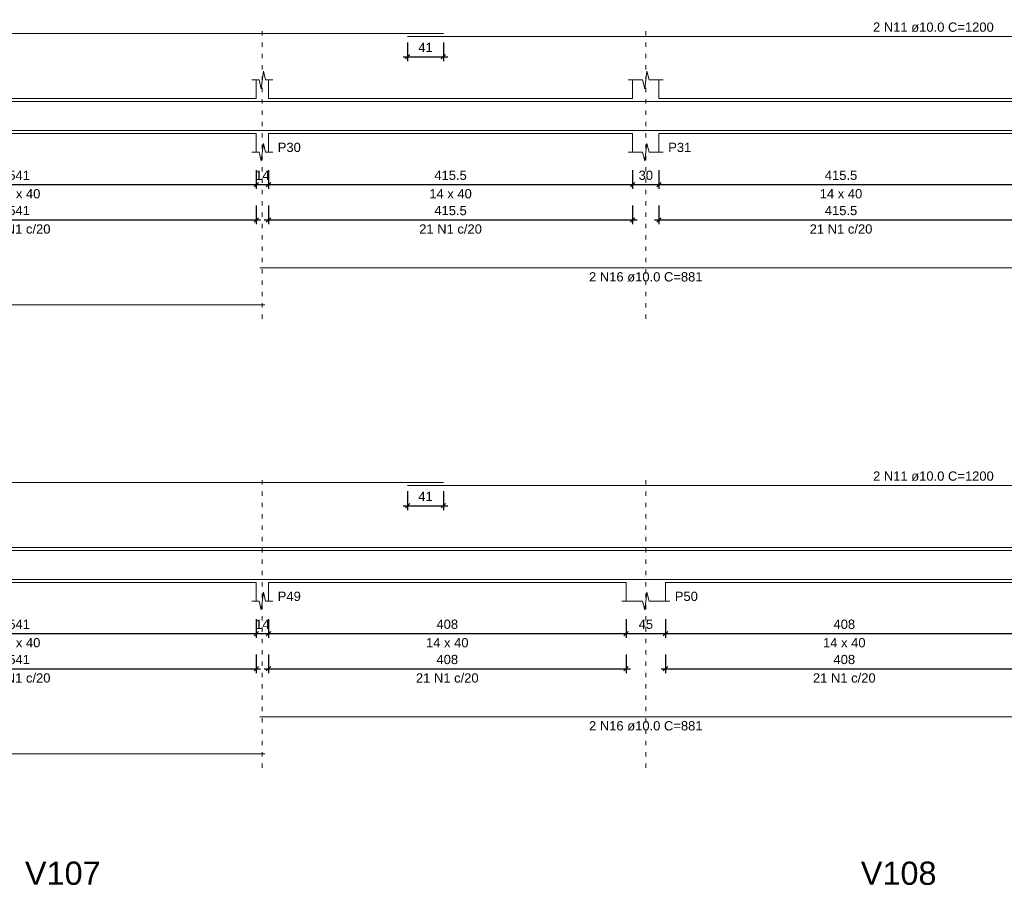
# Model space of a CAD drawing. Header units: millimetres. Extents: x 10906 to 25863, y 1966 to 4861.
# Tile 127 of 163: x 11599 to 11621, y 2986 to 3005. Entities that reach past the tile are written whole.
import ezdxf

# ---------------------------------------------------------------- set-up
doc = ezdxf.new("R2010")
doc.units = ezdxf.units.MM
doc.linetypes.add('DOT2', pattern=[3.175, 0, -3.175])
for name, color, linetype, lineweight in [('Descrição da armadura', 7, 'Continuous', 5), ('DT-Barras na forma', 40, 'Continuous', 5), ('DT-Barras rebatidas', 40, 'Continuous', 5), ('DT-Cotas', 4, 'Continuous', 5), ('DT-Forma', 5, 'Continuous', 5), ('DT-Pontilhado', 7, 'DOT2', 5), ('DT-Textos', 7, 'Continuous', 5), ('DT-Título', 7, 'Continuous', 20)]:
    doc.layers.add(name, color=color, linetype=linetype, lineweight=lineweight)
doc.styles.add('Arial', font='arial.ttf')
doc.styles.get("Standard").update_dxf_attribs({"font": 'arial.ttf'})
doc.dimstyles.new('UM_50.000000', dxfattribs={"dimtxt": 0.18, "dimasz": 0.2, "dimexe": 0.2, "dimexo": 0.5, "dimgap": 0, "dimtad": 1, "dimtih": 1, "dimtoh": 1, "dimlfac": 50, "dimzin": 0, "dimdsep": 46, "dimtxsty": 'Standard', "dimcen": 0.09, "dimdle": 0.2, "dimclrd": 256, "dimclre": 256, "dimclrt": 7, "dimazin": 0, "dimtfac": 1, "dimtofl": 0, "dimtmove": 0, "dimatfit": 3, "dimfxl": 1, "dimtolj": 1, "dimtzin": 0, "dimarcsym": 0})

# ---------------------------------------------------------------- blocks, each defined once
blk = doc.blocks.new('_Oblique')
at = {"color": 0, "linetype": 'ByBlock', "lineweight": -2}
blk.add_line((-0.5, -0.5), (0.5, 0.5), dxfattribs=at)
blk = doc.blocks.new('*D569')
at = {"layer": 'Defpoints', "color": 0, "transparency": 16777216}
for p in [(11593.555, 3002.119), (11604.375, 3002.119), (11604.375, 3001.589)]:
    blk.add_point(p, dxfattribs=at)
at = {"layer": 'DT-Cotas', "lineweight": -2, "transparency": 16777216}
for p, q in [((11593.555, 3001.919), (11593.555, 3001.489)), ((11604.375, 3001.919), (11604.375, 3001.489)), ((11593.455, 3001.589), (11604.475, 3001.589))]:
    blk.add_line(p, q, dxfattribs=at)
at = {"layer": 'DT-Cotas', "lineweight": -2, "transparency": 16777216, "xscale": 0.1, "yscale": 0.1, "zscale": 0.1, "rotation": 180}
blk.add_blockref('_Oblique', (11593.555, 3001.589), dxfattribs=at)
at = {"layer": 'DT-Cotas', "lineweight": -2, "transparency": 16777216, "xscale": 0.1, "yscale": 0.1, "zscale": 0.1}
blk.add_blockref('_Oblique', (11604.375, 3001.589), dxfattribs=at)
at = {"layer": 'DT-Cotas', "color": 7, "transparency": 16777216, "insert": (11598.965, 3001.801), "char_height": 0.2118, "attachment_point": 5, "rotation": 0.0057, "style": 'Arial'}
blk.add_mtext('\\A1;541', dxfattribs=at)
blk = doc.blocks.new('*D570')
at = {"layer": 'Defpoints', "color": 0, "transparency": 16777216}
for p in [(11604.375, 3002.119), (11604.655, 3002.119), (11604.655, 3001.589)]:
    blk.add_point(p, dxfattribs=at)
at = {"layer": 'DT-Cotas', "lineweight": -2, "transparency": 16777216}
for p, q in [((11604.375, 3001.919), (11604.375, 3001.489)), ((11604.655, 3001.919), (11604.655, 3001.489)), ((11604.275, 3001.589), (11604.755, 3001.589))]:
    blk.add_line(p, q, dxfattribs=at)
at = {"layer": 'DT-Cotas', "lineweight": -2, "transparency": 16777216, "xscale": 0.1, "yscale": 0.1, "zscale": 0.1, "rotation": 180}
blk.add_blockref('_Oblique', (11604.375, 3001.589), dxfattribs=at)
at = {"layer": 'DT-Cotas', "lineweight": -2, "transparency": 16777216, "xscale": 0.1, "yscale": 0.1, "zscale": 0.1}
blk.add_blockref('_Oblique', (11604.655, 3001.589), dxfattribs=at)
at = {"layer": 'DT-Cotas', "color": 7, "transparency": 16777216, "insert": (11604.515, 3001.801), "char_height": 0.2118, "attachment_point": 5, "rotation": 0.0057, "style": 'Arial'}
blk.add_mtext('\\A1;14', dxfattribs=at)
blk = doc.blocks.new('*D571')
at = {"layer": 'Defpoints', "color": 0, "transparency": 16777216}
for p in [(11604.655, 3002.119), (11612.965, 3002.119), (11612.965, 3001.589)]:
    blk.add_point(p, dxfattribs=at)
at = {"layer": 'DT-Cotas', "lineweight": -2, "transparency": 16777216}
for p, q in [((11604.655, 3001.919), (11604.655, 3001.489)), ((11612.965, 3001.919), (11612.965, 3001.489)), ((11604.555, 3001.589), (11613.065, 3001.589))]:
    blk.add_line(p, q, dxfattribs=at)
at = {"layer": 'DT-Cotas', "lineweight": -2, "transparency": 16777216, "xscale": 0.1, "yscale": 0.1, "zscale": 0.1, "rotation": 180}
blk.add_blockref('_Oblique', (11604.655, 3001.589), dxfattribs=at)
at = {"layer": 'DT-Cotas', "lineweight": -2, "transparency": 16777216, "xscale": 0.1, "yscale": 0.1, "zscale": 0.1}
blk.add_blockref('_Oblique', (11612.965, 3001.589), dxfattribs=at)
at = {"layer": 'DT-Cotas', "color": 7, "transparency": 16777216, "insert": (11608.81, 3001.801), "char_height": 0.2118, "attachment_point": 5, "rotation": 0.0057, "style": 'Arial'}
blk.add_mtext('\\A1;415.5', dxfattribs=at)
blk = doc.blocks.new('*D572')
at = {"layer": 'Defpoints', "color": 0, "transparency": 16777216}
for p in [(11612.965, 3002.119), (11613.565, 3002.119), (11613.565, 3001.589)]:
    blk.add_point(p, dxfattribs=at)
at = {"layer": 'DT-Cotas', "lineweight": -2, "transparency": 16777216}
for p, q in [((11612.965, 3001.919), (11612.965, 3001.489)), ((11613.565, 3001.919), (11613.565, 3001.489)), ((11612.865, 3001.589), (11613.665, 3001.589))]:
    blk.add_line(p, q, dxfattribs=at)
at = {"layer": 'DT-Cotas', "lineweight": -2, "transparency": 16777216, "xscale": 0.1, "yscale": 0.1, "zscale": 0.1, "rotation": 180}
blk.add_blockref('_Oblique', (11612.965, 3001.589), dxfattribs=at)
at = {"layer": 'DT-Cotas', "lineweight": -2, "transparency": 16777216, "xscale": 0.1, "yscale": 0.1, "zscale": 0.1}
blk.add_blockref('_Oblique', (11613.565, 3001.589), dxfattribs=at)
at = {"layer": 'DT-Cotas', "color": 7, "transparency": 16777216, "insert": (11613.265, 3001.801), "char_height": 0.2118, "attachment_point": 5, "rotation": 0.0057, "style": 'Arial'}
blk.add_mtext('\\A1;30', dxfattribs=at)
blk = doc.blocks.new('*D573')
at = {"layer": 'Defpoints', "color": 0, "transparency": 16777216}
for p in [(11613.565, 3002.119), (11621.875, 3002.119), (11621.875, 3001.589)]:
    blk.add_point(p, dxfattribs=at)
at = {"layer": 'DT-Cotas', "lineweight": -2, "transparency": 16777216}
for p, q in [((11613.565, 3001.919), (11613.565, 3001.489)), ((11621.875, 3001.919), (11621.875, 3001.489)), ((11613.465, 3001.589), (11621.975, 3001.589))]:
    blk.add_line(p, q, dxfattribs=at)
at = {"layer": 'DT-Cotas', "lineweight": -2, "transparency": 16777216, "xscale": 0.1, "yscale": 0.1, "zscale": 0.1, "rotation": 180}
blk.add_blockref('_Oblique', (11613.565, 3001.589), dxfattribs=at)
at = {"layer": 'DT-Cotas', "lineweight": -2, "transparency": 16777216, "xscale": 0.1, "yscale": 0.1, "zscale": 0.1}
blk.add_blockref('_Oblique', (11621.875, 3001.589), dxfattribs=at)
at = {"layer": 'DT-Cotas', "color": 7, "transparency": 16777216, "insert": (11617.72, 3001.801), "char_height": 0.2118, "attachment_point": 5, "rotation": 0.0057, "style": 'Arial'}
blk.add_mtext('\\A1;415.5', dxfattribs=at)
blk = doc.blocks.new('*D583')
at = {"layer": 'Defpoints', "color": 0, "transparency": 16777216}
for p in [(11593.555, 3001.314), (11604.375, 3001.314), (11604.375, 3000.784)]:
    blk.add_point(p, dxfattribs=at)
at = {"layer": 'DT-Cotas', "lineweight": -2, "transparency": 16777216}
for p, q in [((11593.555, 3001.114), (11593.555, 3000.684)), ((11604.375, 3001.114), (11604.375, 3000.684)), ((11593.455, 3000.784), (11604.475, 3000.784))]:
    blk.add_line(p, q, dxfattribs=at)
at = {"layer": 'DT-Cotas', "lineweight": -2, "transparency": 16777216, "xscale": 0.1, "yscale": 0.1, "zscale": 0.1, "rotation": 180}
blk.add_blockref('_Oblique', (11593.555, 3000.784), dxfattribs=at)
at = {"layer": 'DT-Cotas', "lineweight": -2, "transparency": 16777216, "xscale": 0.1, "yscale": 0.1, "zscale": 0.1}
blk.add_blockref('_Oblique', (11604.375, 3000.784), dxfattribs=at)
at = {"layer": 'DT-Cotas', "color": 7, "transparency": 16777216, "insert": (11598.965, 3000.996), "char_height": 0.2118, "attachment_point": 5, "rotation": 0.0057, "style": 'Arial'}
blk.add_mtext('\\A1;541', dxfattribs=at)
blk = doc.blocks.new('*D584')
at = {"layer": 'Defpoints', "color": 0, "transparency": 16777216}
for p in [(11604.655, 3001.314), (11612.965, 3001.314), (11612.965, 3000.784)]:
    blk.add_point(p, dxfattribs=at)
at = {"layer": 'DT-Cotas', "lineweight": -2, "transparency": 16777216}
for p, q in [((11604.655, 3001.114), (11604.655, 3000.684)), ((11612.965, 3001.114), (11612.965, 3000.684)), ((11604.555, 3000.784), (11613.065, 3000.784))]:
    blk.add_line(p, q, dxfattribs=at)
at = {"layer": 'DT-Cotas', "lineweight": -2, "transparency": 16777216, "xscale": 0.1, "yscale": 0.1, "zscale": 0.1, "rotation": 180}
blk.add_blockref('_Oblique', (11604.655, 3000.784), dxfattribs=at)
at = {"layer": 'DT-Cotas', "lineweight": -2, "transparency": 16777216, "xscale": 0.1, "yscale": 0.1, "zscale": 0.1}
blk.add_blockref('_Oblique', (11612.965, 3000.784), dxfattribs=at)
at = {"layer": 'DT-Cotas', "color": 7, "transparency": 16777216, "insert": (11608.81, 3000.996), "char_height": 0.2118, "attachment_point": 5, "rotation": 0.0057, "style": 'Arial'}
blk.add_mtext('\\A1;415.5', dxfattribs=at)
blk = doc.blocks.new('*D585')
at = {"layer": 'Defpoints', "color": 0, "transparency": 16777216}
for p in [(11613.565, 3001.314), (11621.875, 3001.314), (11621.875, 3000.784)]:
    blk.add_point(p, dxfattribs=at)
at = {"layer": 'DT-Cotas', "lineweight": -2, "transparency": 16777216}
for p, q in [((11613.565, 3001.114), (11613.565, 3000.684)), ((11621.875, 3001.114), (11621.875, 3000.684)), ((11613.465, 3000.784), (11621.975, 3000.784))]:
    blk.add_line(p, q, dxfattribs=at)
at = {"layer": 'DT-Cotas', "lineweight": -2, "transparency": 16777216, "xscale": 0.1, "yscale": 0.1, "zscale": 0.1, "rotation": 180}
blk.add_blockref('_Oblique', (11613.565, 3000.784), dxfattribs=at)
at = {"layer": 'DT-Cotas', "lineweight": -2, "transparency": 16777216, "xscale": 0.1, "yscale": 0.1, "zscale": 0.1}
blk.add_blockref('_Oblique', (11621.875, 3000.784), dxfattribs=at)
at = {"layer": 'DT-Cotas', "color": 7, "transparency": 16777216, "insert": (11617.72, 3000.996), "char_height": 0.2118, "attachment_point": 5, "rotation": 0.0057, "style": 'Arial'}
blk.add_mtext('\\A1;415.5', dxfattribs=at)
blk = doc.blocks.new('*D589')
at = {"layer": 'Defpoints', "color": 0, "transparency": 16777216}
for p in [(11607.828, 3005.037), (11608.648, 3005.037), (11608.648, 3004.508)]:
    blk.add_point(p, dxfattribs=at)
at = {"layer": 'DT-Cotas', "lineweight": -2, "transparency": 16777216}
for p, q in [((11607.828, 3004.837), (11607.828, 3004.408)), ((11608.648, 3004.837), (11608.648, 3004.408)), ((11607.728, 3004.508), (11608.748, 3004.508))]:
    blk.add_line(p, q, dxfattribs=at)
at = {"layer": 'DT-Cotas', "lineweight": -2, "transparency": 16777216, "xscale": 0.1, "yscale": 0.1, "zscale": 0.1, "rotation": 180}
blk.add_blockref('_Oblique', (11607.828, 3004.508), dxfattribs=at)
at = {"layer": 'DT-Cotas', "lineweight": -2, "transparency": 16777216, "xscale": 0.1, "yscale": 0.1, "zscale": 0.1}
blk.add_blockref('_Oblique', (11608.648, 3004.508), dxfattribs=at)
at = {"layer": 'DT-Cotas', "color": 7, "transparency": 16777216, "insert": (11608.238, 3004.72), "char_height": 0.2118, "attachment_point": 5, "rotation": 0.0057, "style": 'Arial'}
blk.add_mtext('\\A1;41', dxfattribs=at)
blk = doc.blocks.new('*D466')
at = {"layer": 'Defpoints', "color": 0, "transparency": 16777216}
for p in [(11593.555, 2991.869), (11604.375, 2991.869), (11604.375, 2991.34)]:
    blk.add_point(p, dxfattribs=at)
at = {"layer": 'DT-Cotas', "lineweight": -2, "transparency": 16777216}
for p, q in [((11593.555, 2991.669), (11593.555, 2991.24)), ((11604.375, 2991.669), (11604.375, 2991.24)), ((11593.455, 2991.34), (11604.475, 2991.34))]:
    blk.add_line(p, q, dxfattribs=at)
at = {"layer": 'DT-Cotas', "lineweight": -2, "transparency": 16777216, "xscale": 0.1, "yscale": 0.1, "zscale": 0.1, "rotation": 180}
blk.add_blockref('_Oblique', (11593.555, 2991.34), dxfattribs=at)
at = {"layer": 'DT-Cotas', "lineweight": -2, "transparency": 16777216, "xscale": 0.1, "yscale": 0.1, "zscale": 0.1}
blk.add_blockref('_Oblique', (11604.375, 2991.34), dxfattribs=at)
at = {"layer": 'DT-Cotas', "color": 7, "transparency": 16777216, "insert": (11598.965, 2991.551), "char_height": 0.2118, "attachment_point": 5, "rotation": 0.0057, "style": 'Arial'}
blk.add_mtext('\\A1;541', dxfattribs=at)
blk = doc.blocks.new('*D467')
at = {"layer": 'Defpoints', "color": 0, "transparency": 16777216}
for p in [(11604.375, 2991.869), (11604.655, 2991.869), (11604.655, 2991.34)]:
    blk.add_point(p, dxfattribs=at)
at = {"layer": 'DT-Cotas', "lineweight": -2, "transparency": 16777216}
for p, q in [((11604.375, 2991.669), (11604.375, 2991.24)), ((11604.655, 2991.669), (11604.655, 2991.24)), ((11604.275, 2991.34), (11604.755, 2991.34))]:
    blk.add_line(p, q, dxfattribs=at)
at = {"layer": 'DT-Cotas', "lineweight": -2, "transparency": 16777216, "xscale": 0.1, "yscale": 0.1, "zscale": 0.1, "rotation": 180}
blk.add_blockref('_Oblique', (11604.375, 2991.34), dxfattribs=at)
at = {"layer": 'DT-Cotas', "lineweight": -2, "transparency": 16777216, "xscale": 0.1, "yscale": 0.1, "zscale": 0.1}
blk.add_blockref('_Oblique', (11604.655, 2991.34), dxfattribs=at)
at = {"layer": 'DT-Cotas', "color": 7, "transparency": 16777216, "insert": (11604.515, 2991.551), "char_height": 0.2118, "attachment_point": 5, "rotation": 0.0057, "style": 'Arial'}
blk.add_mtext('\\A1;14', dxfattribs=at)
blk = doc.blocks.new('*D468')
at = {"layer": 'Defpoints', "color": 0, "transparency": 16777216}
for p in [(11604.655, 2991.869), (11612.815, 2991.869), (11612.815, 2991.34)]:
    blk.add_point(p, dxfattribs=at)
at = {"layer": 'DT-Cotas', "lineweight": -2, "transparency": 16777216}
for p, q in [((11604.655, 2991.669), (11604.655, 2991.24)), ((11612.815, 2991.669), (11612.815, 2991.24)), ((11604.555, 2991.34), (11612.915, 2991.34))]:
    blk.add_line(p, q, dxfattribs=at)
at = {"layer": 'DT-Cotas', "lineweight": -2, "transparency": 16777216, "xscale": 0.1, "yscale": 0.1, "zscale": 0.1, "rotation": 180}
blk.add_blockref('_Oblique', (11604.655, 2991.34), dxfattribs=at)
at = {"layer": 'DT-Cotas', "lineweight": -2, "transparency": 16777216, "xscale": 0.1, "yscale": 0.1, "zscale": 0.1}
blk.add_blockref('_Oblique', (11612.815, 2991.34), dxfattribs=at)
at = {"layer": 'DT-Cotas', "color": 7, "transparency": 16777216, "insert": (11608.735, 2991.551), "char_height": 0.2118, "attachment_point": 5, "rotation": 0.0057, "style": 'Arial'}
blk.add_mtext('\\A1;408', dxfattribs=at)
blk = doc.blocks.new('*D469')
at = {"layer": 'Defpoints', "color": 0, "transparency": 16777216}
for p in [(11612.815, 2991.869), (11613.715, 2991.869), (11613.715, 2991.34)]:
    blk.add_point(p, dxfattribs=at)
at = {"layer": 'DT-Cotas', "lineweight": -2, "transparency": 16777216}
for p, q in [((11612.815, 2991.669), (11612.815, 2991.24)), ((11613.715, 2991.669), (11613.715, 2991.24)), ((11612.715, 2991.34), (11613.815, 2991.34))]:
    blk.add_line(p, q, dxfattribs=at)
at = {"layer": 'DT-Cotas', "lineweight": -2, "transparency": 16777216, "xscale": 0.1, "yscale": 0.1, "zscale": 0.1, "rotation": 180}
blk.add_blockref('_Oblique', (11612.815, 2991.34), dxfattribs=at)
at = {"layer": 'DT-Cotas', "lineweight": -2, "transparency": 16777216, "xscale": 0.1, "yscale": 0.1, "zscale": 0.1}
blk.add_blockref('_Oblique', (11613.715, 2991.34), dxfattribs=at)
at = {"layer": 'DT-Cotas', "color": 7, "transparency": 16777216, "insert": (11613.265, 2991.551), "char_height": 0.2118, "attachment_point": 5, "rotation": 0.0057, "style": 'Arial'}
blk.add_mtext('\\A1;45', dxfattribs=at)
blk = doc.blocks.new('*D470')
at = {"layer": 'Defpoints', "color": 0, "transparency": 16777216}
for p in [(11613.715, 2991.869), (11621.875, 2991.869), (11621.875, 2991.34)]:
    blk.add_point(p, dxfattribs=at)
at = {"layer": 'DT-Cotas', "lineweight": -2, "transparency": 16777216}
for p, q in [((11613.715, 2991.669), (11613.715, 2991.24)), ((11621.875, 2991.669), (11621.875, 2991.24)), ((11613.615, 2991.34), (11621.975, 2991.34))]:
    blk.add_line(p, q, dxfattribs=at)
at = {"layer": 'DT-Cotas', "lineweight": -2, "transparency": 16777216, "xscale": 0.1, "yscale": 0.1, "zscale": 0.1, "rotation": 180}
blk.add_blockref('_Oblique', (11613.715, 2991.34), dxfattribs=at)
at = {"layer": 'DT-Cotas', "lineweight": -2, "transparency": 16777216, "xscale": 0.1, "yscale": 0.1, "zscale": 0.1}
blk.add_blockref('_Oblique', (11621.875, 2991.34), dxfattribs=at)
at = {"layer": 'DT-Cotas', "color": 7, "transparency": 16777216, "insert": (11617.795, 2991.551), "char_height": 0.2118, "attachment_point": 5, "rotation": 0.0057, "style": 'Arial'}
blk.add_mtext('\\A1;408', dxfattribs=at)
blk = doc.blocks.new('*D480')
at = {"layer": 'Defpoints', "color": 0, "transparency": 16777216}
for p in [(11593.555, 2991.064), (11604.375, 2991.064), (11604.375, 2990.535)]:
    blk.add_point(p, dxfattribs=at)
at = {"layer": 'DT-Cotas', "lineweight": -2, "transparency": 16777216}
for p, q in [((11593.555, 2990.864), (11593.555, 2990.435)), ((11604.375, 2990.864), (11604.375, 2990.435)), ((11593.455, 2990.535), (11604.475, 2990.535))]:
    blk.add_line(p, q, dxfattribs=at)
at = {"layer": 'DT-Cotas', "lineweight": -2, "transparency": 16777216, "xscale": 0.1, "yscale": 0.1, "zscale": 0.1, "rotation": 180}
blk.add_blockref('_Oblique', (11593.555, 2990.535), dxfattribs=at)
at = {"layer": 'DT-Cotas', "lineweight": -2, "transparency": 16777216, "xscale": 0.1, "yscale": 0.1, "zscale": 0.1}
blk.add_blockref('_Oblique', (11604.375, 2990.535), dxfattribs=at)
at = {"layer": 'DT-Cotas', "color": 7, "transparency": 16777216, "insert": (11598.965, 2990.746), "char_height": 0.2118, "attachment_point": 5, "rotation": 0.0057, "style": 'Arial'}
blk.add_mtext('\\A1;541', dxfattribs=at)
blk = doc.blocks.new('*D481')
at = {"layer": 'Defpoints', "color": 0, "transparency": 16777216}
for p in [(11604.655, 2991.064), (11612.815, 2991.064), (11612.815, 2990.535)]:
    blk.add_point(p, dxfattribs=at)
at = {"layer": 'DT-Cotas', "lineweight": -2, "transparency": 16777216}
for p, q in [((11604.655, 2990.864), (11604.655, 2990.435)), ((11612.815, 2990.864), (11612.815, 2990.435)), ((11604.555, 2990.535), (11612.915, 2990.535))]:
    blk.add_line(p, q, dxfattribs=at)
at = {"layer": 'DT-Cotas', "lineweight": -2, "transparency": 16777216, "xscale": 0.1, "yscale": 0.1, "zscale": 0.1, "rotation": 180}
blk.add_blockref('_Oblique', (11604.655, 2990.535), dxfattribs=at)
at = {"layer": 'DT-Cotas', "lineweight": -2, "transparency": 16777216, "xscale": 0.1, "yscale": 0.1, "zscale": 0.1}
blk.add_blockref('_Oblique', (11612.815, 2990.535), dxfattribs=at)
at = {"layer": 'DT-Cotas', "color": 7, "transparency": 16777216, "insert": (11608.735, 2990.746), "char_height": 0.2118, "attachment_point": 5, "rotation": 0.0057, "style": 'Arial'}
blk.add_mtext('\\A1;408', dxfattribs=at)
blk = doc.blocks.new('*D482')
at = {"layer": 'Defpoints', "color": 0, "transparency": 16777216}
for p in [(11613.715, 2991.064), (11621.875, 2991.064), (11621.875, 2990.535)]:
    blk.add_point(p, dxfattribs=at)
at = {"layer": 'DT-Cotas', "lineweight": -2, "transparency": 16777216}
for p, q in [((11613.715, 2990.864), (11613.715, 2990.435)), ((11621.875, 2990.864), (11621.875, 2990.435)), ((11613.615, 2990.535), (11621.975, 2990.535))]:
    blk.add_line(p, q, dxfattribs=at)
at = {"layer": 'DT-Cotas', "lineweight": -2, "transparency": 16777216, "xscale": 0.1, "yscale": 0.1, "zscale": 0.1, "rotation": 180}
blk.add_blockref('_Oblique', (11613.715, 2990.535), dxfattribs=at)
at = {"layer": 'DT-Cotas', "lineweight": -2, "transparency": 16777216, "xscale": 0.1, "yscale": 0.1, "zscale": 0.1}
blk.add_blockref('_Oblique', (11621.875, 2990.535), dxfattribs=at)
at = {"layer": 'DT-Cotas', "color": 7, "transparency": 16777216, "insert": (11617.795, 2990.746), "char_height": 0.2118, "attachment_point": 5, "rotation": 0.0057, "style": 'Arial'}
blk.add_mtext('\\A1;408', dxfattribs=at)
blk = doc.blocks.new('*D486')
at = {"layer": 'Defpoints', "color": 0, "transparency": 16777216}
for p in [(11607.828, 2994.788), (11608.648, 2994.788), (11608.648, 2994.258)]:
    blk.add_point(p, dxfattribs=at)
at = {"layer": 'DT-Cotas', "lineweight": -2, "transparency": 16777216}
for p, q in [((11607.828, 2994.588), (11607.828, 2994.158)), ((11608.648, 2994.588), (11608.648, 2994.158)), ((11607.728, 2994.258), (11608.748, 2994.258))]:
    blk.add_line(p, q, dxfattribs=at)
at = {"layer": 'DT-Cotas', "lineweight": -2, "transparency": 16777216, "xscale": 0.1, "yscale": 0.1, "zscale": 0.1, "rotation": 180}
blk.add_blockref('_Oblique', (11607.828, 2994.258), dxfattribs=at)
at = {"layer": 'DT-Cotas', "lineweight": -2, "transparency": 16777216, "xscale": 0.1, "yscale": 0.1, "zscale": 0.1}
blk.add_blockref('_Oblique', (11608.648, 2994.258), dxfattribs=at)
at = {"layer": 'DT-Cotas', "color": 7, "transparency": 16777216, "insert": (11608.238, 2994.47), "char_height": 0.2118, "attachment_point": 5, "rotation": 0.0057, "style": 'Arial'}
blk.add_mtext('\\A1;41', dxfattribs=at)

msp = doc.modelspace()

# ---------------------------------------------------------------- linework, layer by layer
at = {"layer": 'DT-Barras na forma'}
for points in [[(11584.64781, 3003.48406), (11608.64781, 3003.48406)], [(11607.82781, 3003.48406), (11631.82781, 3003.48406)], [(11585.65457, 3002.82406), (11604.57457, 3002.82406)], [(11604.45457, 3002.82406), (11622.07457, 3002.82406)], [(11584.64781, 2993.23442), (11608.64781, 2993.23442)], [(11607.82781, 2993.23442), (11631.82781, 2993.23442)], [(11585.65457, 2992.57442), (11604.57457, 2992.57442)], [(11604.45457, 2992.57442), (11622.07457, 2992.57442)]]:
    msp.add_lwpolyline(points, dxfattribs=at)
at = {"layer": 'DT-Barras rebatidas'}
for p, q in [((11584.64781, 3005.03726), (11608.64781, 3005.03726)), ((11607.82781, 3004.96666), (11631.82781, 3004.96666)), ((11604.45457, 2999.68942), (11622.07457, 2999.68942)), ((11585.65457, 2998.84222), (11604.57457, 2998.84222)), ((11584.64781, 2994.78762), (11608.64781, 2994.78762)), ((11607.82781, 2994.71702), (11631.82781, 2994.71702)), ((11604.45457, 2989.43978), (11622.07457, 2989.43978)), ((11585.65457, 2988.59258), (11604.57457, 2988.59258))]:
    msp.add_line(p, q, dxfattribs=at)
at = {"layer": 'DT-Forma'}
for p, q in [((11604.48957, 3003.77766), (11604.53957, 3004.17766)), ((11604.53957, 3004.17766), (11604.58957, 3003.97766)), ((11613.23957, 3003.77766), (11613.28957, 3004.17766)), ((11613.28957, 3004.17766), (11613.33957, 3003.97766)), ((11604.27457, 3003.97766), (11604.43957, 3003.97766)), ((11604.37457, 3003.55406), (11604.37457, 3003.97766)), ((11604.43957, 3003.97766), (11604.48957, 3003.77766)), ((11604.58957, 3003.97766), (11604.75457, 3003.97766)), ((11604.65457, 3003.97766), (11604.65457, 3003.55406)), ((11612.86457, 3003.97766), (11613.18957, 3003.97766)), ((11612.96457, 3003.55406), (11612.96457, 3003.97766)), ((11613.18957, 3003.97766), (11613.23957, 3003.77766)), ((11613.33957, 3003.97766), (11613.66457, 3003.97766)), ((11613.56457, 3003.97766), (11613.56457, 3003.55406)), ((11593.55457, 3003.55406), (11604.37457, 3003.55406)), ((11604.65457, 3003.55406), (11612.96457, 3003.55406)), ((11613.56457, 3003.55406), (11621.87457, 3003.55406)), ((11593.55457, 3002.75406), (11604.37457, 3002.75406)), ((11604.37457, 3002.75406), (11604.37457, 3002.33046)), ((11604.65457, 3002.33046), (11604.65457, 3002.75406)), ((11604.65457, 3002.75406), (11612.96457, 3002.75406)), ((11612.96457, 3002.75406), (11612.96457, 3002.33046)), ((11613.56457, 3002.33046), (11613.56457, 3002.75406)), ((11613.56457, 3002.75406), (11621.87457, 3002.75406)), ((11604.48957, 3002.13046), (11604.53957, 3002.53046)), ((11604.53957, 3002.53046), (11604.58957, 3002.33046)), ((11613.23957, 3002.13046), (11613.28957, 3002.53046)), ((11613.28957, 3002.53046), (11613.33957, 3002.33046)), ((11604.27457, 3002.33046), (11604.43957, 3002.33046)), ((11604.43957, 3002.33046), (11604.48957, 3002.13046)), ((11604.58957, 3002.33046), (11604.75457, 3002.33046)), ((11612.86457, 3002.33046), (11613.18957, 3002.33046)), ((11613.18957, 3002.33046), (11613.23957, 3002.13046)), ((11613.33957, 3002.33046), (11613.66457, 3002.33046)), ((11593.55457, 2993.30442), (11604.37457, 2993.30442)), ((11604.37457, 2993.30442), (11604.65457, 2993.30442)), ((11604.65457, 2993.30442), (11612.81457, 2993.30442)), ((11612.81457, 2993.30442), (11613.71457, 2993.30442)), ((11613.71457, 2993.30442), (11621.87457, 2993.30442)), ((11593.55457, 2992.50442), (11604.37457, 2992.50442)), ((11604.37457, 2992.50442), (11604.37457, 2992.08082)), ((11604.65457, 2992.08082), (11604.65457, 2992.50442)), ((11604.65457, 2992.50442), (11612.81457, 2992.50442)), ((11612.81457, 2992.50442), (11612.81457, 2992.08082)), ((11613.71457, 2992.08082), (11613.71457, 2992.50442)), ((11613.71457, 2992.50442), (11621.87457, 2992.50442)), ((11604.48957, 2991.88082), (11604.53957, 2992.28082)), ((11604.53957, 2992.28082), (11604.58957, 2992.08082)), ((11613.23957, 2991.88082), (11613.28957, 2992.28082)), ((11613.28957, 2992.28082), (11613.33957, 2992.08082)), ((11604.27457, 2992.08082), (11604.43957, 2992.08082)), ((11604.43957, 2992.08082), (11604.48957, 2991.88082)), ((11604.58957, 2992.08082), (11604.75457, 2992.08082)), ((11612.71457, 2992.08082), (11613.18957, 2992.08082)), ((11613.18957, 2992.08082), (11613.23957, 2991.88082)), ((11613.33957, 2992.08082), (11613.81457, 2992.08082))]:
    msp.add_line(p, q, dxfattribs=at)
at = {"layer": 'DT-Pontilhado', "ltscale": 0.05}
for p, q in [((11604.51457, 2998.52452), (11604.51457, 3005.24906)), ((11613.26457, 2998.52452), (11613.26457, 3005.24906)), ((11604.51457, 2988.27488), (11604.51457, 2994.99942)), ((11613.26457, 2988.27488), (11613.26457, 2994.99942))]:
    msp.add_line(p, q, dxfattribs=at)

# ---------------------------------------------------------------- texts
at = {"layer": 'Descrição da armadura', "linetype": 'Continuous', "char_height": 0.2118, "attachment_point": 8, "line_spacing_factor": 0.798, "style": 'Arial'}
for s, insert, width in [('2 N11 ø10.0 C=1200', (11619.82781, 3005.07256), 5.5246053), ('28 N1 c/20', (11598.96457, 3000.46662), 2.8693417), ('21 N1 c/20', (11608.80957, 3000.46662), 2.8693417), ('21 N1 c/20', (11617.71957, 3000.46662), 2.8693417), ('2 N16 ø10.0 C=881', (11613.26457, 2999.37172), 5.1946527), ('2 N11 ø10.0 C=1200', (11619.82781, 2994.82292), 5.5246053), ('28 N1 c/20', (11598.96457, 2990.21698), 2.8693417), ('21 N1 c/20', (11608.73457, 2990.21698), 2.8693417), ('21 N1 c/20', (11617.79457, 2990.21698), 2.8693417), ('2 N16 ø10.0 C=881', (11613.26457, 2989.12208), 5.1946527)]:
    msp.add_mtext(s, dxfattribs=dict(at, insert=insert, width=width))
at = {"layer": 'DT-Textos', "char_height": 0.2118, "line_spacing_factor": 0.798, "style": 'Arial'}
for s, insert, width, attachment_point in [('P30', (11604.86637, 3002.33046), 0.9867049, 7), ('P31', (11613.77637, 3002.33046), 0.9867049, 7), ('14 x 40', (11598.96457, 3001.27146), 1.8190679, 8), ('14 x 40', (11608.80957, 3001.27146), 1.8190679, 8), ('14 x 40', (11617.71957, 3001.27146), 1.8190679, 8), ('P49', (11604.86637, 2992.08082), 0.9867049, 7), ('P50', (11613.92637, 2992.08082), 0.9867049, 7), ('14 x 40', (11598.96457, 2991.02182), 1.8190679, 8), ('14 x 40', (11608.73457, 2991.02182), 1.8190679, 8), ('14 x 40', (11617.79457, 2991.02182), 1.8190679, 8)]:
    msp.add_mtext(s, dxfattribs=dict(at, insert=insert, width=width, attachment_point=attachment_point))
at = {"layer": 'DT-Título', "char_height": 0.5295, "width": 3.8853537, "attachment_point": 7, "line_spacing_factor": 0.798, "style": 'Arial'}
for s, insert in [('V107', (11599.09734, 2985.59549)), ('V108', (11618.17146, 2985.59549))]:
    msp.add_mtext(s, dxfattribs=dict(at, insert=insert))

# ---------------------------------------------------------------- dimensions: what is measured, and where the dimension line sits
at = {"layer": 'DT-Cotas'}
for base, p1, p2, picture, middle in [((11608.64781, 3004.50776), (11607.82781, 3005.03726), (11608.64781, 3005.03726), '*D589', (11608.23781, 3004.71956)), ((11604.37457, 3001.58916), (11593.55457, 3002.11866), (11604.37457, 3002.11866), '*D569', (11598.96457, 3001.80096)), ((11604.65457, 3001.58916), (11604.37457, 3002.11866), (11604.65457, 3002.11866), '*D570', (11604.51457, 3001.80096)), ((11612.96457, 3001.58916), (11604.65457, 3002.11866), (11612.96457, 3002.11866), '*D571', (11608.80957, 3001.80096)), ((11613.56457, 3001.58916), (11612.96457, 3002.11866), (11613.56457, 3002.11866), '*D572', (11613.26457, 3001.80096)), ((11621.87457, 3001.58916), (11613.56457, 3002.11866), (11621.87457, 3002.11866), '*D573', (11617.71957, 3001.80096)), ((11604.37457, 3000.78432), (11593.55457, 3001.31382), (11604.37457, 3001.31382), '*D583', (11598.96457, 3000.99612)), ((11612.96457, 3000.78432), (11604.65457, 3001.31382), (11612.96457, 3001.31382), '*D584', (11608.80957, 3000.99612)), ((11621.87457, 3000.78432), (11613.56457, 3001.31382), (11621.87457, 3001.31382), '*D585', (11617.71957, 3000.99612)), ((11608.64781, 2994.25812), (11607.82781, 2994.78762), (11608.64781, 2994.78762), '*D486', (11608.23781, 2994.46992)), ((11604.37457, 2991.33952), (11593.55457, 2991.86902), (11604.37457, 2991.86902), '*D466', (11598.96457, 2991.55132)), ((11604.65457, 2991.33952), (11604.37457, 2991.86902), (11604.65457, 2991.86902), '*D467', (11604.51457, 2991.55132)), ((11612.81457, 2991.33952), (11604.65457, 2991.86902), (11612.81457, 2991.86902), '*D468', (11608.73457, 2991.55132)), ((11613.71457, 2991.33952), (11612.81457, 2991.86902), (11613.71457, 2991.86902), '*D469', (11613.26457, 2991.55132)), ((11621.87457, 2991.33952), (11613.71457, 2991.86902), (11621.87457, 2991.86902), '*D470', (11617.79457, 2991.55132)), ((11604.37457, 2990.53468), (11593.55457, 2991.06418), (11604.37457, 2991.06418), '*D480', (11598.96457, 2990.74648)), ((11612.81457, 2990.53468), (11604.65457, 2991.06418), (11612.81457, 2991.06418), '*D481', (11608.73457, 2990.74648)), ((11621.87457, 2990.53468), (11613.71457, 2991.06418), (11621.87457, 2991.06418), '*D482', (11617.79457, 2990.74648))]:
    dim = msp.add_linear_dim(base=base, p1=p1, p2=p2, dimstyle='UM_50.000000', override={"dimtxt": 0.2118, "dimasz": 0.1, "dimexe": 0.1, "dimexo": 0.2, "dimtad": 1, "dimtih": 0, "dimtoh": 0, "dimdec": 1, "dimlfac": 50, "dimzin": 8, "dimtxsty": 'Arial', "dimblk": 'Oblique', "dimblk1": 'Oblique', "dimblk2": 'Oblique', "dimsah": 1, "dimdle": 0.1, "dimse1": 0, "dimse2": 0, "dimclrt": 7, "dimadec": 1, "dimazin": 3, "dimtmove": 2, "dimldrblk": 'Oblique'}, dxfattribs=at)
    dim.commit()
    dim.dimension.update_dxf_attribs({"geometry": picture, "text_midpoint": middle, "dimtype": 160, "text_rotation": 0.00573})

doc.saveas('drawing.dxf')
